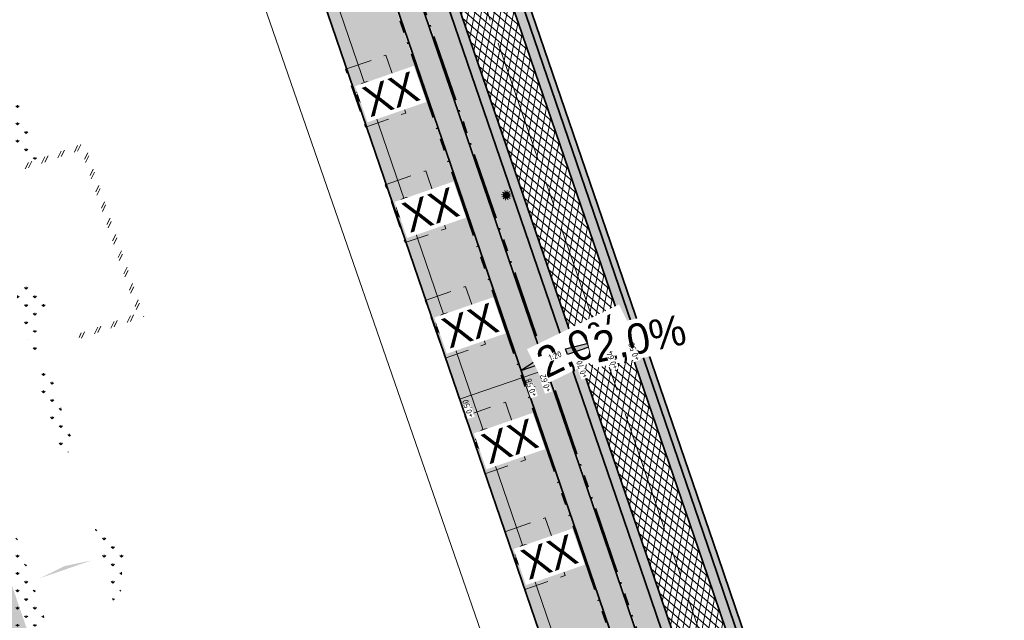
# Model space of a CAD drawing. Header units: metres. Extents: x 264779 to 275389, y 575281 to 580396.
# Tile 88 of 174: x 265526 to 265607, y 576815 to 576864. Entities that reach past the tile are written whole.
import ezdxf
from ezdxf.enums import TextEntityAlignment as Align

# ---------------------------------------------------------------- set-up
doc = ezdxf.new("R2018")
doc.units = ezdxf.units.M
for name, pattern in [('AM-AS', [16, 10, -2, 2, -2]), ('B-WE-VH-KANTOPSLUITING_OPSLUITBAND_[AFMETINGEN1]-G', [10, 5.5, -0.875, 0, -0.875, 1, -0.875, 0, -0.875]), ('HIDDEN', [9.524999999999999, 6.35, -3.175])]:
    doc.linetypes.add(name, pattern=pattern)
for name, color, linetype, lineweight in [('B-BH-OG-BEBOUWING-G', 252, 'Continuous', 15), ('B-WE-GR-GRAS_BERMKRUIDENMENGSEL-A', 252, 'Continuous', 18), ('B-WE-KL-ET_LS_OV_LICHTMAST-S', 252, 'Continuous', 15), ('B-WE-VH-VERHARDING_METSELWERK-A', 252, 'Continuous', 18), ('N-WA-RI-DETAIL1-G', 1, 'HIDDEN', 18), ('N-WE-AM-AS-G', 10, 'AM-AS', 18), ('N-WE-GW-BERM-G', 90, 'Continuous', 35), ('N-WE-GW-TALUD_KRUIN-G', 3, 'Continuous', 35), ('N-WE-VH-KANTOPSLUITING_OPSLUITBAND_100x200-G', 60, 'B-WE-VH-KANTOPSLUITING_OPSLUITBAND_[AFMETINGEN1]-G', 35), ('N-WE-VH-VERHARDING_ASFALT-A', 40, 'Continuous', 18), ('N-WE-VH-VERHARDING_ASFALT-G', 40, 'Continuous', 35), ('N-WE-VH-VERHARDING_ASFALT_SLIJTLAAG-A', 40, 'Continuous', 18), ('N-WE-VH-VERHARDING_STRAATBAKSTEEN_WAALFORMAAT_HALF-G', 40, 'Continuous', 35), ('N-XX-AL-HOOGTELABEL-T25-M', 7, 'Continuous', 25), ('X-XX-AL-VERKANTING_ÉÉN_OOR-S', 7, 'Continuous', 25)]:
    doc.layers.add(name, color=color, linetype=linetype, lineweight=lineweight)
for name, color, linetype, lineweight, true_color in [('B-WE-KL-TRACE-A', 9, 'Continuous', 13, 0x808080), ('N-GV-GR-BOOM-S', 7, 'Continuous', 35, 0x00a500), ('N-GV-GR-GRAS_BERMKRUIDENMENGSEL-A', 7, 'Continuous', 18, 0x00a500), ('N-OI-RI-BELUCHTINGSDRAINAGE_PVC_160-G', 3, 'B-WE-RI-DRAINAGE_PVC_160-G', 35, 0x00ff00), ('N-WE-VH-VERHARDING_STRAATBAKSTEEN_WAALFORMAAT_HALF_PAARS-BRUIN-A', 7, 'Continuous', 18, 0x66332b)]:
    doc.layers.add(name, color=color, linetype=linetype, lineweight=lineweight, true_color=true_color)
doc.layers.add('X-XX-AL-HULPLAAG-G', color=6, linetype='Continuous', lineweight=18, plot=False)
doc.styles.add('NLCS-ISO-M1000-T25', font='NLCS-ISO.ttf', dxfattribs={"height": 2.5})
doc.styles.get("Standard").update_dxf_attribs({"font": 'arial.ttf'})
doc.linetypes.add('B-WE-RI-DRAINAGE_PVC_160-G', pattern='A,10.25,-3,[160,NLCS.shx,S=0.25,R=0,X=0,Y=0],-3.5,["o",Standard,S=1,R=0,X=-0.35,Y=-0.35],-3.25', length=20)
pattern_1 = [(90, (214669.059932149, 555914.2474301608), (-0.707106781, 0.7071067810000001), [0.1875, -1.226713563]), (45.00000000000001, (214669.059932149, 555914.2474301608), (-0.7071067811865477, 0.7071067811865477), [0.1875, -0.8125000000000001]), (135, (214669.059932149, 555914.2474301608), (-0.7071067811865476, -0.7071067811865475), [0.1875, -0.8125])]
pattern_2 = [(109.0885257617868, (229379.4452788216, 679350.7839098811), (-1.011904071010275, 0.4916046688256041), [0.2109375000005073, -1.380052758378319]), (64.0885257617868, (229379.4452788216, 679350.7839098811), (-1.011904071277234, 0.4916046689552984), [0.2109375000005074, -0.9140625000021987]), (154.0885257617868, (229379.4452788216, 679350.7839098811), (-0.4916046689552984, -1.011904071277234), [0.2109375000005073, -0.9140625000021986])]
pattern_3 = [(63.89148067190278, (53431.08880815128, 115509.4454553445), (-1.010207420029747, 0.495081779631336), []), (63.89148067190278, (53431.10337810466, 115509.4028793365), (-0.5051037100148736, 0.247540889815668), [-0.1687500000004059, 0.2250000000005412, -0.1687500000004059]), (63.89148067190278, (53431.117948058, 115509.3603033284), (-1.010207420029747, 0.495081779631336), []), (153.8914806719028, (53431.08880815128, 115509.4454553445), (-0.4950817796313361, -1.010207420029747), []), (153.8914806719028, (53431.10337810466, 115509.4028793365), (-0.247540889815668, -0.5051037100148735), [-0.1687500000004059, 0.2250000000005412, -0.1687500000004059]), (153.8914806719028, (53431.117948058, 115509.3603033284), (-0.4950817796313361, -1.010207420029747), [])]

# ---------------------------------------------------------------- blocks, each defined once
blk = doc.blocks.new('*U241')
h = blk.add_hatch(color=256)
h.dxf.hatch_style = 1
h.paths.add_polyline_path([(27.45870212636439, 9.328433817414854), (-5.24610930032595e-17, 5.642977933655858e-16), (-0.8041753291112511, 2.367129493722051)])
at = {"flags": 128}
blk.add_lwpolyline([(27.45870212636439, 9.328433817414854), (-5.24610930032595e-17, 5.642977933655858e-16), (-0.8041753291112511, 2.367129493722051), (27.45870212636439, 9.328433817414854)], dxfattribs=at)
at = {"lineweight": 30, "flags": 10}
blk.add_attdef('HELLING', text='', height=2.499999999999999, rotation=11.76395747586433, dxfattribs=at).set_placement((9.55027281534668, 8.843270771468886), align=Align.TOP_LEFT)
blk = doc.blocks.new('*U242')
h = blk.add_hatch(color=256)
h.dxf.hatch_style = 1
h.paths.add_polyline_path([(-9.468517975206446, -3.216701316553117), (-1.079292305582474e-15, 4.794766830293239e-16), (-0.8041753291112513, 2.367129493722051)])
at = {"flags": 128}
blk.add_lwpolyline([(-9.468517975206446, -3.216701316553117), (-1.079292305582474e-15, 4.794766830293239e-16), (-0.8041753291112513, 2.367129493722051), (-9.468517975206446, -3.216701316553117)], dxfattribs=at)
at = {"lineweight": 30, "flags": 35}
blk.add_attdef('HELLING', text='', height=2.499999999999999, rotation=25.76395747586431, dxfattribs=at).set_placement((-4.5372317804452, 4.613639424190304), align=Align.TOP_RIGHT)
blk = doc.blocks.new('BOOM')
blk.add_lwpolyline([(0.3987779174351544, 4.34424961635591), (0.4068101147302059, 4.353639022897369), (0.4144662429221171, 4.361840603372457), (0.4218039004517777, 4.36920935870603), (0.4288806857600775, 4.3761002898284), (0.4357541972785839, 4.382868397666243), (0.4424820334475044, 4.389868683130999), (0.4491217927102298, 4.397456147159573), (0.4557310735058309, 4.405985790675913), (0.4622602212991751, 4.41584358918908), (0.4682305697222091, 4.427539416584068), (0.4730561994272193, 4.441614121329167), (0.4761511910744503, 4.458608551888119), (0.4769296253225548, 4.479063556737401), (0.4748055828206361, 4.503519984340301), (0.4691931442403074, 4.53251868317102), (0.4381798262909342, 4.641635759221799, -0.5293802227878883), (0.4878173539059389, 4.700947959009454, -0.08713876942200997), (2.045227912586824, 4.26384220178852, -0.3723405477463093), (2.106244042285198, 4.123633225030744), (2.170159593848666, 3.797753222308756), (2.010102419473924, 3.638201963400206), (1.836640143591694, 3.674522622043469), (1.629119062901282, 3.518876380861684), (1.708541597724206, 3.321247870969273), (1.923431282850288, 3.252119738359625), (2.500306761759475, 3.384727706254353), (2.640982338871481, 3.307005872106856), (2.627193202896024, 3.183194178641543), (2.495602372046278, 3.102148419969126), (2.375976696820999, 2.711768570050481), (2.528988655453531, 2.461500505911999), (2.920617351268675, 3.085555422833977, -0.5046405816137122), (3.140271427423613, 2.894764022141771, 0.3319483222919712), (3.267157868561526, 2.693230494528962, 0.282007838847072), (3.681371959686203, 2.769398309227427), (3.648234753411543, 2.752252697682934, -0.5121558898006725), (3.837951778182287, 2.750751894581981, -0.1607604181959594), (4.697004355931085, -0.05169747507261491), (4.588986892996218, -0.1558635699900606), (4.588047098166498, -0.2709153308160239), (4.482533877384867, -0.2902863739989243), (4.495772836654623, -0.4037004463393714), (4.331532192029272, -0.3508312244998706), (4.281794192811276, -0.4787032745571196), (4.484321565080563, -0.6133576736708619), (4.547656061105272, -0.6635139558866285), (4.659341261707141, -0.5524494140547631, -0.1063709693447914), (4.001892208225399, -2.406679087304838), (3.41620020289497, -2.029217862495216), (3.307659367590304, -2.103838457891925), (3.238407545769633, -1.793056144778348), (3.029755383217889, -1.542788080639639), (2.787641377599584, -1.545155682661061), (2.793282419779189, -1.834767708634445), (2.609555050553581, -2.468733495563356), (2.637432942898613, -2.589627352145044), (2.770680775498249, -2.608685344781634), (3.623238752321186, -2.934605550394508, -0.2362982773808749), (-0.2075243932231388, -4.622307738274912, 0.1596250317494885), (-0.3199674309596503, -4.397955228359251, 0.3508021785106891), (-0.2902491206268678, -4.174571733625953, -0.5046405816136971), (-0.5531954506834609, -4.050038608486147), (-0.4892187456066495, -3.844850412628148), (-0.5969296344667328, -3.653208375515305), (-0.7390886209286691, -3.667472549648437), (-0.7604602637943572, -3.820534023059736), (-0.8683093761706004, -3.882888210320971), (-0.9959863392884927, -3.78527215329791), (-1.106231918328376, -3.203708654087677), (-1.190332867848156, -3.119737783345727), (-1.403219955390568, -3.12637517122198), (-1.462415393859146, -3.378935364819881), (-1.549165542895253, -3.406174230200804), (-1.630999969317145, -3.616835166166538), (-1.846968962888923, -3.501336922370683, 0.7335825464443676), (-1.768083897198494, -3.66274319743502, -0.8616245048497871), (-1.724211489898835, -3.805577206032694, 0.2799778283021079), (-1.883663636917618, -4.049792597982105), (-1.87702568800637, -4.059096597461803, -0.8270561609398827), (-2.035627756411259, -4.225184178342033, -0.1167741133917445), (-3.828223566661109, -2.356820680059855), (-3.79339575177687, -2.350307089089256), (-3.76493396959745, -2.342410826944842), (-3.742092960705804, -2.333415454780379), (-3.724127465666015, -2.323604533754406), (-3.710292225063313, -2.313261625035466), (-3.69984197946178, -2.302670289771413), (-3.692031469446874, -2.292114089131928), (-3.473611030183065, -2.013538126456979), (-3.468919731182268, -2.003820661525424), (-3.465085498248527, -1.994495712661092), (-3.461816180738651, -1.985353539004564), (-3.458819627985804, -1.976184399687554), (-3.455803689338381, -1.966778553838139), (-3.452476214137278, -1.956926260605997), (-3.448545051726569, -1.946417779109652), (-3.443718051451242, -1.935043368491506), (-3.437803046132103, -1.922657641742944), (-3.43100780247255, -1.909372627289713), (-3.423640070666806, -1.895364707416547), (-3.416007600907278, -1.88081026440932), (-3.408418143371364, -1.865885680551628), (-3.401179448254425, -1.850767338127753), (-3.394599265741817, -1.835631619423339), (-3.388985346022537, -1.820654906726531), (-3.384593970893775, -1.806019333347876), (-3.381475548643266, -1.791930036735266), (-3.379629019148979, -1.778597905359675), (-3.379053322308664, -1.766233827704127), (-3.379747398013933, -1.755048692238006), (-3.381710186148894, -1.745253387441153), (-3.384940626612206, -1.737058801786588), (-3.389437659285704, -1.730675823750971), (-3.395177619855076, -1.726207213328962), (-3.402046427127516, -1.723323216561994), (-3.409907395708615, -1.721585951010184), (-3.418623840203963, -1.720557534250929), (-3.428059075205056, -1.719800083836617), (-3.43807641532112, -1.718875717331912), (-3.44853917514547, -1.717346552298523), (-3.459310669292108, -1.714774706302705), (-3.470277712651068, -1.71082271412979), (-3.481421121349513, -1.705554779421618), (-3.492745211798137, -1.699135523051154), (-3.50425430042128, -1.691729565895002), (-3.515952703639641, -1.683501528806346), (-3.527844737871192, -1.674616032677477), (-3.539934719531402, -1.665237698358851), (-3.552226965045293, -1.655531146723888), (-3.564698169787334, -1.645612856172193), (-3.577214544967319, -1.635406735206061), (-3.589614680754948, -1.624788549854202), (-3.601737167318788, -1.613634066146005), (-3.825925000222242, -1.870157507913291), (-3.837007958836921, -1.857557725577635), (-3.847329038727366, -1.844048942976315), (-3.856726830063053, -1.829506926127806), (-3.865489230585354, -1.814105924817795), (-3.875701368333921, -1.799214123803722), (-3.88989767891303, -1.786498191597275), (-3.910612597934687, -1.777624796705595), (-3.94038056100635, -1.774260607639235), (-3.981736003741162, -1.778072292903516), (-4.037213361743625, -1.790726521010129), (-4.109347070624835, -1.813889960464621, -0.04099741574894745), (-4.417328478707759, -0.9470890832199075), (-4.257176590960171, -0.9746547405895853), (-4.114496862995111, -1.066137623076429), (-4.038465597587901, -0.9972947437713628), (-3.94700318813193, -0.8546361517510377), (-4.034588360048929, -0.7207480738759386), (-3.985542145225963, -0.5229899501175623), (-4.167342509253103, -0.5080714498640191), (-4.289085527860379, -0.3901508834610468), (-4.510309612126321, -0.5348354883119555, -0.05814040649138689), (-4.5988862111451, 0.7644784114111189), (-4.47324192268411, 0.7395528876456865), (-3.963079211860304, 0.335541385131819), (-3.742832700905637, 0.4119701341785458), (-2.884168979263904, 0.6385843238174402), (-2.811019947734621, 0.9221287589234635), (-3.142900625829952, 1.054281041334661), (-3.193741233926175, 1.162956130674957), (-3.799705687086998, 1.460400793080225), (-3.813162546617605, 1.63068809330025), (-4.017955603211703, 1.804271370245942), (-4.101227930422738, 1.972836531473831), (-3.961329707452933, 2.192710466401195), (-3.648771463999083, 2.241643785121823), (-3.364856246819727, 2.427282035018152), (-3.361664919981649, 2.618591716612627), (-3.538710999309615, 2.827212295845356), (-3.491690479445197, 2.915399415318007), (-3.56178316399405, 3.051834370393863, -0.1342797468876), (-1.53434658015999, 4.457609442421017, -0.5417265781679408), (-1.472156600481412, 4.40997469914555), (-1.482215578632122, 4.277483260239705), (-1.480081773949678, 4.208620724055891), (-1.470720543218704, 4.155952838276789), (-1.455714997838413, 4.116594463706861), (-1.436648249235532, 4.087660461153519), (-1.415103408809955, 4.066265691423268), (-1.392663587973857, 4.049525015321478), (-1.370911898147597, 4.034553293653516), (-1.351100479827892, 4.019063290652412), (-1.33315758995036, 4.003159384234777), (-1.316680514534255, 3.987543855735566), (-1.301266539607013, 3.972918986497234), (-1.286512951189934, 3.959987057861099), (-1.272017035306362, 3.949450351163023), (-1.25737607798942, 3.942011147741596), (-1.242187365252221, 3.938371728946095), (-1.226133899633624, 3.938974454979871), (-1.209241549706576, 3.943222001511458), (-1.191621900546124, 3.950257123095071), (-1.173386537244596, 3.959222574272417), (-1.154647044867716, 3.969261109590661), (-1.135515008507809, 3.979515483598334), (-1.116102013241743, 3.989128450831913), (-1.096519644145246, 3.997242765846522), (-1.076885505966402, 4.003246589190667), (-1.057341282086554, 4.007509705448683), (-1.038034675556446, 4.010647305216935), (-1.019113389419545, 4.013274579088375), (-1.000725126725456, 4.016006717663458), (-0.9830175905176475, 4.019458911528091), (-0.9661384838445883, 4.024246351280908), (-0.9502355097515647, 4.030984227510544), (-0.9354276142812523, 4.04011654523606), (-0.9217187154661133, 4.051402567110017), (-0.909083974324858, 4.064430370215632), (-0.8974985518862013, 4.078788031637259), (-0.8877237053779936, 3.986718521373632), (-0.8669159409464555, 3.962948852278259), (-0.7688214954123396, 3.796562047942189), (-0.5630461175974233, 3.684102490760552), (-0.8545067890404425, 4.156201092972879), (-0.8491501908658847, 4.170546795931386), (-0.8454482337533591, 4.184469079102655), (-0.8437656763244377, 4.198121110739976), (-0.8444672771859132, 4.211656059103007), (-0.8479177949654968, 4.225227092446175), (-0.8544819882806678, 4.238987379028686), (-0.8645246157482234, 4.253090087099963), (-0.8783150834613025, 4.267823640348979), (-0.8957413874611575, 4.284017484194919), (-0.9165961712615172, 4.302636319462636), (-0.9406720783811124, 4.324644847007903), (-0.96776175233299, 4.351007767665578), (-0.9976578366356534, 4.382689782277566), (-1.030152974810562, 4.420655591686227), (-1.10569949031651, 4.518565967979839, -0.5431042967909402), (-1.079694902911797, 4.592575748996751, -0.04676559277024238), (-0.2159664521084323, 4.718149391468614, -0.3851675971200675), (-0.1673587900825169, 4.678487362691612), (-0.1404077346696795, 4.501466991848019), (-0.1270176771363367, 4.446162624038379), (-0.112003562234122, 4.407440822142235), (-0.09572821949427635, 4.382290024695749), (-0.07855447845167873, 4.367698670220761), (-0.0608451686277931, 4.360655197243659), (-0.04296311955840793, 4.35814804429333), (-0.02527116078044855, 4.357165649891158), (-0.008065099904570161, 4.355231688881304), (0.008627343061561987, 4.352010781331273), (0.02484547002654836, 4.347702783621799), (0.04062858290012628, 4.342507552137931), (0.05601598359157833, 4.336624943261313), (0.07104697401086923, 4.330254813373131), (0.08576085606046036, 4.323597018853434), (0.1001969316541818, 4.316851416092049), (0.1143637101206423, 4.310171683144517), (0.1281465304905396, 4.303526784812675), (0.1413999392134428, 4.296839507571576), (0.1539784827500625, 4.290032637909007), (0.1657367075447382, 4.283028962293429), (0.1765291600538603, 4.275751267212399), (0.1862103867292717, 4.2681223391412), (0.1946349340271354, 4.260064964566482), (0.2017367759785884, 4.251567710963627), (0.2077675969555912, 4.242882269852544), (0.2130585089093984, 4.23432611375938), (0.2179406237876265, 4.226216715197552), (0.2227450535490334, 4.218871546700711), (0.2278029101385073, 4.212608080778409), (0.2334453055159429, 4.207743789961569), (0.2400033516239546, 4.204596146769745), (0.2477214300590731, 4.203414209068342), (0.2564970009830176, 4.20417337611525), (0.2661407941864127, 4.20678063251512), (0.2764635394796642, 4.211142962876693), (0.2872759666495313, 4.217167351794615), (0.2983888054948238, 4.224760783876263), (0.3096127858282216, 4.233830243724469), (0.3207586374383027, 4.244282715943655), (0.3316651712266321, 4.255981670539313), (0.3422835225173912, 4.268616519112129), (0.352592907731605, 4.281833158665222), (0.3625725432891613, 4.29527748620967), (0.3722016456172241, 4.308595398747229), (0.3814594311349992, 4.321432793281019), (0.3903251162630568, 4.33343556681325)], format="xyb", close=True)
blk.add_circle((0, 0), 0.1382965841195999)
at = {"lineweight": 30, "flags": 104}
blk.add_attdef('01', text='', height=1.8, dxfattribs=at).set_placement((-2.447075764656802, 3.093546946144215), align=Align.TOP_LEFT)
blk = doc.blocks.new('N-SKL-ET_LS_OV_LICHTMAST_TYPE6-SO')
h = blk.add_hatch(color=255)
h.dxf.hatch_style = 1
h.paths.add_polyline_path([(-1.25, 0, 1), (1.25, 0, 1)])
at = {"flags": 128}
for points in [[(-1.25, 0), (-2, 0)], [(-1.082531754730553, 0.625), (-1.732050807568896, 1)], [(-0.625, 1.082531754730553), (-1, 1.732050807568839)], [(0, 1.25), (0, 2)], [(0.625, 1.082531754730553), (1, 1.732050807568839)], [(1.082531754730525, 0.625), (1.732050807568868, 1)], [(2, 0), (1.25, 0)], [(-1.732050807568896, -1), (-1.082531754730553, -0.625)], [(-1, -1.732050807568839), (-0.625, -1.082531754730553)], [(0, -2), (0, -1.25)], [(0.9999999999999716, -1.732050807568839), (0.625, -1.082531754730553)], [(1.732050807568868, -1), (1.082531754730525, -0.625)]]:
    blk.add_lwpolyline(points, dxfattribs=at)
blk.add_circle((0, 0), 1.25)
at = {"lineweight": 30, "flags": 104}
blk.add_attdef('01', text='', height=1.8, dxfattribs=at).set_placement((2.706316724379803, 1.091518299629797), align=Align.TOP_LEFT)

msp = doc.modelspace()

# ---------------------------------------------------------------- hatches: boundary and pattern name
at = {"layer": 'B-BH-OG-BEBOUWING-G'}
h = msp.add_hatch(color=256, dxfattribs=at)
h.dxf.hatch_style = 1
h.paths.add_polyline_path([(265528.123422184, 576818.1354400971), (265530.2513898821, 576818.8667002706), (265532.3793575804, 576819.5979604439), (265530.1599823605, 576819.1326962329)])
at = {"layer": 'B-WE-GR-GRAS_BERMKRUIDENMENGSEL-A'}
h = msp.add_hatch(dxfattribs=at)
h.set_pattern_fill('AGR-KRUIDEN', color=256, scale=0.5, pattern_type=2)
h.set_pattern_definition(pattern_1)
edge = h.paths.add_edge_path()
edge.add_arc((265527.7138867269, 576857.8139500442), 5.411638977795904, 227.2651586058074, 272.8597008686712, ccw=False)
edge.add_arc((265525.9893289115, 576855.9473434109), 2.870316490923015, 172.6809178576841, 227.2651586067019, ccw=False)
edge.add_arc((265592.9870188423, 576847.3420609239), 70.41838339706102, 169.7678493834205, 172.6809178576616, ccw=False)
edge.add_arc((265489.4147992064, 576866.037650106), 34.8276604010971, 349.7678493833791, 355.9213923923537)
edge.add_line((265524.1542553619, 576863.5605318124), (265527.983875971, 576852.4090502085))
h = msp.add_hatch(dxfattribs=at)
h.set_pattern_fill('AGR-KRUIDEN', color=256, scale=0.5, pattern_type=2)
h.set_pattern_definition(pattern_1)
edge = h.paths.add_edge_path()
edge.add_arc((265522.5987966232, 576833.8876493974), 9.225904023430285, 53.8492706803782, 68.85544095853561, ccw=False)
edge.add_arc((265527.2433525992, 576840.2450941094), 1.352594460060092, -29.547499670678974, 53.84927067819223, ccw=False)
edge.add_arc((265531.2911414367, 576837.9505334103), 3.300318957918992, 150.452500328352, 185.609426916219)
edge.add_arc((265525.9555957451, 576837.4264922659), 2.060899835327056, -40.43935127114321, 5.609426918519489, ccw=False)
edge.add_line((265527.5241321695, 576836.089704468), (265525.9267855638, 576842.4924035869))
h = msp.add_hatch(dxfattribs=at)
h.set_pattern_fill('AGR-KRUIDEN', color=256, scale=0.5, pattern_type=2)
h.set_pattern_definition(pattern_1)
edge = h.paths.add_edge_path()
edge.add_arc((265526.4457129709, 576832.2041141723), 3.379379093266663, 29.78659385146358, 72.30171648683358, ccw=False)
edge.add_arc((265526.4457129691, 576832.2041141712), 3.379379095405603, 4.2173313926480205, 29.78659385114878, ccw=False)
edge.add_arc((265534.7518222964, 576832.8166028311), 4.949281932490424, 184.2173313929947, 208.1529189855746)
edge.add_arc((265528.3418791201, 576829.3863999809), 2.320770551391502, -22.80028980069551, 28.152918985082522, ccw=False)
edge.add_arc((265532.9163403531, 576827.463446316), 2.641431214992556, 157.1997102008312, 184.9318766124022)
edge.add_line((265530.2846887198, 576827.2363592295), (265527.4730594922, 576835.423549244))
h = msp.add_hatch(dxfattribs=at)
h.set_pattern_fill('AGR-KRUIDEN', color=256, scale=0.5, pattern_type=2)
h.set_pattern_definition(pattern_1)
h.paths.add_polyline_path([(265518.2400202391, 576833.0604017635), (265521.8339958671, 576834.2946380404), (265530.2369587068, 576809.8260300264), (265526.6429831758, 576808.5917937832)])
h = msp.add_hatch(dxfattribs=at)
h.set_pattern_fill('AGR-KRUIDEN', color=256, scale=0.5, pattern_type=2)
h.set_pattern_definition(pattern_1)
edge = h.paths.add_edge_path()
edge.add_arc((265529.3184092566, 576813.5569980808), 9.225904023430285, 53.8492706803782, 68.85544095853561, ccw=False)
edge.add_arc((265533.9629652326, 576819.9144427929), 1.352594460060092, -29.547499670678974, 53.84927067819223, ccw=False)
edge.add_arc((265538.0107540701, 576817.6198820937), 3.300318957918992, 150.452500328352, 185.609426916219)
edge.add_arc((265532.6752083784, 576817.0958409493), 2.060899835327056, -40.43935127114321, 5.609426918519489, ccw=False)
edge.add_line((265534.2437448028, 576815.7590531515), (265532.646398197, 576822.1617522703))
at = {"layer": 'B-WE-KL-TRACE-A'}
h = msp.add_hatch(dxfattribs=at)
h.set_pattern_fill('DOTS', color=256, scale=0.5)
h.set_pattern_definition([(0, (265713.5037215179, 576754.347448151), (0.079375, 0.15875), [0, -0.15875])])
h.paths.add_polyline_path([(265257.4968369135, 576901.5761774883), (265280.0916573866, 576836.2847694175), (265298.3095297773, 576783.2684052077), (265291.7910652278, 576781.3919409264), (265239.3844830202, 576934.357341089), (265222.6545188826, 576983.2093656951), (265230.6998002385, 576979.9387431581), (265245.2970659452, 576937.4214639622), (265245.4268832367, 576937.0400356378)])
h.paths.add_polyline_path([(265223.1412313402, 576984.792636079), (265219.9171446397, 576993.6057803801), (265211.9711137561, 577028.5841000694), (265210.5470434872, 577042.0965979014), (265222.785960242, 577002.9892891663), (265229.9890989, 576982.0087943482)])
h.paths.add_polyline_path([(265207.4883815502, 577055.376185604), (265208.8761607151, 577042.2080411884), (265202.7742237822, 577069.0686844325)])
h.paths.add_polyline_path([(265194.590062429, 577097.9085658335), (265209.1096184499, 577055.7358143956), (265209.6692168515, 577050.4259835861), (265224.3538914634, 577003.5036852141), (265246.8556826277, 576937.9629903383), (265259.0579230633, 576902.1106026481), (265281.6549596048, 576836.8125882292), (265331.2802575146, 576692.4013527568), (265402.2473446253, 576711.0228501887), (265417.8306975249, 576715.0566852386), (265434.2459850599, 576719.39302536), (265450.777129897, 576723.649835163), (265466.979540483, 576727.876377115), (265483.5581751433, 576732.242807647), (265517.7483926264, 576741.1028640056), (265533.9867995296, 576745.3759710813), (265551.2601896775, 576749.8448133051), (265566.6743261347, 576753.91090446), (265582.2410935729, 576757.8706258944), (265589.3106052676, 576759.6852915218), (265591.0430590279, 576760.3291778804), (265486.4121519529, 577064.1697157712), (265488.3031695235, 577064.8209089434), (265593.6022476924, 576759.0400508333), (265591.7270126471, 576758.3430263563), (265591.5804511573, 576758.7686302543), (265589.8027725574, 576758.1081338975), (265582.6495914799, 576756.271991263), (265567.0881413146, 576752.3136223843), (265551.677254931, 576748.2483885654), (265534.4033856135, 576743.7794223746), (265518.1652984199, 576739.5063994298), (265483.9752518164, 576730.646387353), (265467.3979015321, 576726.280295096), (265451.1910992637, 576722.0526075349), (265434.66242537, 576717.7964340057), (265418.2481494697, 576713.4603611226), (265402.66378843, 576709.4262651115), (265330.2160485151, 576690.416310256), (265298.8464300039, 576781.7059561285), (265290.7389347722, 576779.3720590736), (265237.8235169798, 576933.822658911), (265212.5083100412, 577007.7438641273), (265210.3404490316, 577028.3139285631), (265197.8001714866, 577083.5160594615), (265193.029937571, 577097.3714341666)])
h = msp.add_hatch(dxfattribs=at)
h.set_pattern_fill('DOTS', color=256, scale=0.5)
h.set_pattern_definition([(360, (265213.5037215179, 576754.347448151), (0.07937500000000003, 0.15875), [0, -0.15875])])
h.paths.add_polyline_path([(265408.4043004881, 576917.8228595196), (265412.2347218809, 576919.1382955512), (265412.7706402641, 576917.5777535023), (265421.5918347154, 576891.8912958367), (265492.0053835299, 576916.072582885), (265492.5413019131, 576914.5120408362), (265549.4146078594, 576748.9025223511), (265547.812374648, 576748.4880045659), (265490.9807598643, 576913.976122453), (265428.5590779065, 576892.5393871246), (265483.7503636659, 576731.8277473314), (265482.1503794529, 576731.4066806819), (265435.7314120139, 576866.5741853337), (265428.2636958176, 576864.0095825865), (265427.7310154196, 576865.560663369), (265435.1987416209, 576868.1252695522), (265426.9985358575, 576892.0034687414), (265420.5672110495, 576889.7948354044), (265411.1628090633, 576917.0255951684), (265408.9402188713, 576916.2623174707)])
at = {"layer": 'B-WE-VH-VERHARDING_METSELWERK-A'}
h = msp.add_hatch(dxfattribs=at)
h.set_pattern_fill('AVH-FUNDERING_SCHUIMBETON', color=256, angle=18.95095393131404, pattern_type=2)
h.set_pattern_definition([(63.95095393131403, (16802.81698582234, 451.9965256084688), (-0.8984184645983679, 0.4391403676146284), []), (63.95095393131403, (16802.90791824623, 451.7317024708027), (-0.8984184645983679, 0.4391403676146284), [])])
h.paths.add_polyline_path([(265531.3615240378, 576837.7091218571), (265536.6389935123, 576839.5215003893), (265531.7670082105, 576853.7082462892), (265526.489538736, 576851.8958677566), (265526.6259543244, 576851.4986388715), (265531.5061949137, 576853.1746018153), (265536.1053490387, 576839.7823136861), (265531.2251084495, 576838.1063507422)])
at = {"layer": 'N-GV-GR-GRAS_BERMKRUIDENMENGSEL-A'}
h = msp.add_hatch(dxfattribs=at)
h.set_pattern_fill('AGR-KRUIDEN', color=256, scale=0.562500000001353, pattern_type=2)
h.set_pattern_definition(pattern_2)
edge = h.paths.add_edge_path()
edge.add_line((265544.1915128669, 576895.6655724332), (265546.3555715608, 576896.4761221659))
edge.add_line((265546.3555715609, 576896.4761221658), (265508.7402539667, 577006.3948039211))
edge.add_line((265508.7402539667, 577006.3948039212), (265502.4936821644, 577024.5842068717))
edge.add_line((265502.4936821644, 577024.5842068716), (265501.5021167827, 577024.7138143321))
edge.add_arc((265500.9907126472, 577016.9004579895), 7.830074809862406, 86.25518638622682, 97.00404786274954)
edge.add_line((265500.0359175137, 577024.6721011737), (265499.0534358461, 577024.4857419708))
edge.add_line((265499.0534358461, 577024.4857419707), (265499.1218977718, 577024.1358519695))
edge.add_line((265499.1218977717, 577024.1358519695), (265499.6815955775, 577022.5062938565))
edge.add_line((265499.6815955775, 577022.5062938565), (265496.4186440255, 577021.3857372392))
edge.add_line((265496.4186440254, 577021.3857372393), (265497.8802396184, 577017.1297134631))
edge.add_line((265497.8802396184, 577017.129713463), (265499.5439805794, 577012.4387209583))
edge.add_line((265499.5439805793, 577012.4387209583), (265501.0877139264, 577012.2549753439))
edge.add_line((265501.0877139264, 577012.254975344), (265540.3339668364, 576897.4391144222))
edge.add_line((265540.3339668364, 576897.4391144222), (265543.1589999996, 576898.4760000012))
edge.add_line((265543.1589999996, 576898.4760000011), (265544.191512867, 576895.665572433))
edge = h.paths.add_edge_path()
edge.add_line((265546.6598796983, 576895.5868793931), (265544.5122829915, 576894.7924586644))
edge.add_line((265544.5122829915, 576894.7924586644), (265545.4389999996, 576892.2700000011))
edge.add_line((265545.4389999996, 576892.2700000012), (265542.4760927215, 576891.1722734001))
edge.add_line((265542.4760927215, 576891.1722734), (265587.9972974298, 576757.9988894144))
edge.add_line((265587.9972974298, 576757.9988894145), (265589.3252882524, 576758.4498953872))
edge.add_line((265589.3252882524, 576758.449895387), (265589.3735791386, 576758.3078813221))
edge.add_arc((265586.8009696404, 576765.8829509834), 8.00000000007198, 288.7582728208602, 298.8426155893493)
edge.add_line((265590.6602122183, 576758.8753660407), (265589.4553988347, 576762.4217932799))
edge.add_line((265589.4553988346, 576762.42179328), (265590.4296557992, 576767.3259571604))
edge.add_line((265590.4296557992, 576767.3259571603), (265573.6861696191, 576816.61122929))
edge.add_line((265573.6861696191, 576816.61122929), (265546.6598796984, 576895.5868793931))
h = msp.add_hatch(dxfattribs=at)
h.set_pattern_fill('AGR-KRUIDEN', color=256, scale=0.562500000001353, pattern_type=2)
h.set_pattern_definition(pattern_2)
edge = h.paths.add_edge_path()
edge.add_line((265532.6811257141, 576949.1016815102), (265532.4729763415, 576949.0304506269))
edge.add_line((265532.4729763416, 576949.0304506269), (265528.2350823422, 576961.4109968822))
edge.add_line((265528.2350823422, 576961.4109968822), (265526.6455780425, 576960.8670519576))
edge.add_line((265526.6455780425, 576960.8670519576), (265575.768456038, 576817.3212217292))
edge.add_line((265575.768456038, 576817.3212217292), (265592.702350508, 576767.4754734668))
edge.add_line((265592.702350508, 576767.4754734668), (265591.7280935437, 576762.5713095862))
edge.add_line((265591.7280935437, 576762.5713095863), (265592.5077210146, 576760.2764379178))
edge.add_arc((265586.8009696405, 576765.8829509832), 7.999999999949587, 315.5076414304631, 378.7639574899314)
edge.add_line((265594.3757840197, 576768.4563120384), (265577.566794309, 576817.9343970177))
edge.add_line((265577.566794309, 576817.9343970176), (265532.6811257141, 576949.1016815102))
h = msp.add_hatch(dxfattribs=at)
h.set_pattern_fill('AGR-KRUIDEN', color=256, scale=0.562500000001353, pattern_type=2)
h.set_pattern_definition([(109.0885257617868, (229355.8199182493, 679342.6081935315), (-1.011904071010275, 0.4916046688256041), [0.2109375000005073, -1.380052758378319]), (64.0885257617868, (229355.8199182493, 679342.6081935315), (-1.011904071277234, 0.4916046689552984), [0.2109375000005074, -0.9140625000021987]), (154.0885257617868, (229355.8199182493, 679342.6081935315), (-0.4916046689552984, -1.011904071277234), [0.2109375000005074, -0.9140625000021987])])
h.paths.add_polyline_path([(265601.9756215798, 576771.0381741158), (265600.3409503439, 576770.4828338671), (265599.8675244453, 576770.321998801), (265583.0564585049, 576819.8061952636), (265538.1677161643, 576950.9791242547), (265538.6407829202, 576951.1410126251), (265583.5297054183, 576819.9675571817), (265593.181026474, 576791.5584206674), (265594.12788893, 576791.8800944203), (265594.4748326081, 576790.9418287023), (265594.8330078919, 576790.0073786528), (265595.0668067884, 576789.4146281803), (265595.2016514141, 576789.0764847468), (265595.5725650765, 576788.1463622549), (265595.9434787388, 576787.2162397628), (265596.3100034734, 576786.2846262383), (265596.6741756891, 576785.3522135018), (265597.0383479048, 576784.4198007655), (265597.4025201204, 576783.4873880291), (265597.7666923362, 576782.5549752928), (265598.1312956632, 576781.6227090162), (265598.4966340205, 576780.6906924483), (265598.8619723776, 576779.7586758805), (265599.2273107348, 576778.8266593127), (265599.592649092, 576777.894642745), (265599.9579874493, 576776.962626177), (265600.3233258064, 576776.0306096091), (265600.6886641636, 576775.0985930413), (265601.0540025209, 576774.1665764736), (265601.3110836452, 576773.1977821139), (265601.5047278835, 576772.2074365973), (265601.5679821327, 576771.9558199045), (265601.7692269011, 576771.4938375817)])
at = {"layer": 'N-WE-VH-VERHARDING_ASFALT-A'}
h = msp.add_hatch(dxfattribs=at)
h.set_pattern_fill('AVH-ASFALT', color=256, scale=2.587500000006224, angle=359.8029549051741, style=0, pattern_type=2)
h.set_pattern_definition([(78.89148066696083, (53431.10337810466, 115509.4028793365), (-0.5078041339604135, 0.09970562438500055), []), (138.8914806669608, (53431.10337810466, 115509.4028793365), (-0.3402496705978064, -0.389918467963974), [])])
h.paths.add_polyline_path([(265537.0870328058, 576951.666235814), (265533.1132720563, 576950.3063735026), (265578.3239893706, 576818.1925760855), (265595.1332654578, 576768.7136481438), (265599.1100430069, 576770.0646626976), (265582.299263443, 576819.5480161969)])
at = {"layer": 'N-WE-VH-VERHARDING_ASFALT_SLIJTLAAG-A'}
h = msp.add_hatch(dxfattribs=at)
h.set_pattern_fill('AVH-OVERIG_01', color=256, scale=1.125000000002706, angle=359.802954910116, style=0, pattern_type=2)
h.set_pattern_definition(pattern_3)
h.paths.add_polyline_path([(265537.8439396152, 576951.9252572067), (265537.0870328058, 576951.666235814), (265582.299263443, 576819.5480161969), (265599.1100430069, 576770.0646626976), (265599.8675244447, 576770.3219988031), (265583.0564585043, 576819.8061952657)])
h = msp.add_hatch(dxfattribs=at)
h.set_pattern_fill('AVH-OVERIG_01', color=256, scale=1.125000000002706, angle=359.802954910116, style=0, pattern_type=2)
h.set_pattern_definition(pattern_3)
h.paths.add_polyline_path([(265533.1132720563, 576950.3063735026), (265532.3563652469, 576950.0473521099), (265577.5667943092, 576817.9343970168), (265594.3757840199, 576768.4563120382), (265595.1332654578, 576768.7136481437), (265578.3239893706, 576818.1925760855)])
at = {"layer": 'N-WE-VH-VERHARDING_STRAATBAKSTEEN_WAALFORMAAT_HALF_PAARS-BRUIN-A'}
h = msp.add_hatch(dxfattribs=at)
h.set_pattern_fill('AVH-SBS_WAALFORMAAT_HALFST', color=256, scale=28.12500000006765, angle=359.8648733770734, style=0, pattern_type=2)
h.set_pattern_definition([(18.95339913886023, (53431.1033781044, 115509.4028793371), (-0.09134972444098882, 0.2660014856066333), []), (108.9533991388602, (53432.16738404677, 115509.7682782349), (-1.064005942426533, -0.3653988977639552), [0.2812500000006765, -0.2812500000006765]), (108.9533991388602, (53431.54403135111, 115509.8515802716), (-1.064005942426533, -0.3653988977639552), [0.2812500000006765, -0.2812500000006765]), (18.95339913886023, (53431.58970621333, 115509.7185795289), (-0.1826994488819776, 0.5320029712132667), [0, -1.125000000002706, 0, 0, 0]), (18.95339913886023, (53432.03035946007, 115510.1672804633), (-0.1826994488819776, 0.5320029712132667), [0, -1.125000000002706, 0, 0, 0])])
edge = h.paths.add_edge_path()
edge.add_line((265573.7808190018, 576816.6435016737), (265590.5329601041, 576767.3327533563))
edge.add_line((265590.5329601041, 576767.3327533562), (265592.5990462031, 576767.4686772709))
edge.add_line((265592.5990462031, 576767.4686772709), (265575.6738066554, 576817.2889493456))
edge.add_line((265575.6738066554, 576817.2889493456), (265526.5185870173, 576960.9292876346))
edge.add_line((265526.5185870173, 576960.9292876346), (265525.8165385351, 576962.980798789))
edge.add_line((265525.8165385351, 576962.980798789), (265510.726766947, 577007.075808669))
edge.add_line((265510.726766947, 577007.075808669), (265505.0577371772, 577023.5834702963))
edge.add_arc((265500.9916379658, 577016.9505797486), 7.779999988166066, 58.49084071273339, 78.01345413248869)
edge.add_line((265502.6074039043, 577024.5609476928), (265508.8348498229, 577006.4272327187))
edge.add_line((265508.8348498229, 577006.4272327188), (265573.7808190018, 576816.6435016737))

# ---------------------------------------------------------------- linework, layer by layer
at = {"layer": 'N-OI-RI-BELUCHTINGSDRAINAGE_PVC_160-G'}
for centre in [(265554.9508675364, 576857.7548097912), (265558.1886349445, 576848.2934746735), (265561.4264023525, 576838.8321395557), (265564.6641697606, 576829.3708044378), (265567.9019371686, 576819.9094693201)]:
    msp.add_circle(centre, 0.8226450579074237, dxfattribs=at)
at = {"layer": 'N-WA-RI-DETAIL1-G', "ltscale": 0.35, "flags": 128}
for points in [[(265553.1004744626, 576859.7621830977), (265556.4097552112, 576860.901771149), (265558.0377381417, 576856.1742272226), (265554.728457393, 576855.0346391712)], [(265556.3564403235, 576850.3070952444), (265559.6657210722, 576851.4466832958), (265561.2937040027, 576846.7191393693), (265557.984423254, 576845.579551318)], [(265559.6124061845, 576840.8520073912), (265562.9216869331, 576841.9915954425), (265564.5496698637, 576837.2640515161), (265561.2403891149, 576836.1244634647)], [(265562.8683720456, 576831.396919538), (265566.1776527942, 576832.5365075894), (265567.8056357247, 576827.808963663), (265564.496354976, 576826.6693756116)], [(265566.1243379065, 576821.9418316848), (265569.4336186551, 576823.0814197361), (265571.0616015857, 576818.3538758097), (265567.7523208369, 576817.2142877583)]]:
    msp.add_lwpolyline(points, close=True, dxfattribs=at)
at = {"layer": 'N-WE-AM-AS-G', "flags": 128}
msp.add_lwpolyline([(265487.798351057, 577088.9273712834), (265515.3619639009, 577008.6648197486), (265580.3116264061, 576818.8702961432), (265621.8011517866, 576696.7438448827, 0.1619934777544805), (265640.8740772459, 576671.5862788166, -0.1613623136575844), (265659.9072885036, 576646.5451429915), (265678.8774317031, 576591.1534254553)], format="xyb", dxfattribs=at)
at = {"layer": 'N-WE-GW-BERM-G', "flags": 128}
for points in [[(265599.8675244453, 576770.321998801), (265583.0564585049, 576819.8061952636), (265538.1677161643, 576950.9791242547)], [(265538.6407829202, 576951.1410126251), (265583.5297054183, 576819.9675571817), (265593.181026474, 576791.5584206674)]]:
    msp.add_lwpolyline(points, dxfattribs=at)
at = {"layer": 'N-WE-GW-TALUD_KRUIN-G', "ltscale": 0.9999899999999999, "flags": 128}
msp.add_lwpolyline([(265587.9972974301, 576757.9988894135), (265542.4760927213, 576891.1722734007), (265545.4389999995, 576892.2700000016), (265544.5122829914, 576894.7924586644), (265546.6598796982, 576895.5868793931)], dxfattribs=at)
at = {"layer": 'N-WE-VH-KANTOPSLUITING_OPSLUITBAND_100x200-G', "flags": 128}
for points in [[(265590.5883034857, 576759.0870329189), (265589.4553988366, 576762.4217932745), (265590.429655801, 576767.3259571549), (265573.6861696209, 576816.6112292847), (265508.7402539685, 577006.3948039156), (265502.4936828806, 577024.5842095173)], [(265592.4281901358, 576760.510540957), (265591.7280935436, 576762.5713095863), (265592.702350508, 576767.4754734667), (265575.768456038, 576817.3212217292), (265526.6455780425, 576960.8670519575), (265528.2350823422, 576961.4109968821)]]:
    msp.add_lwpolyline(points, dxfattribs=at)
at = {"layer": 'N-WE-VH-VERHARDING_ASFALT-G', "flags": 128}
for points in [[(265537.0870328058, 576951.666235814), (265533.1132720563, 576950.3063735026), (265578.3239893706, 576818.1925760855), (265595.1332654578, 576768.7136481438), (265599.1100430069, 576770.0646626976), (265582.299263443, 576819.5480161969)], [(265537.8439396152, 576951.9252572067), (265537.0870328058, 576951.666235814), (265582.299263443, 576819.5480161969), (265599.1100430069, 576770.0646626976), (265599.8675244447, 576770.3219988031), (265583.0564585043, 576819.8061952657)], [(265533.1132720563, 576950.3063735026), (265532.3563652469, 576950.0473521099), (265577.5667943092, 576817.9343970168), (265594.3757840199, 576768.4563120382), (265595.1332654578, 576768.7136481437), (265578.3239893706, 576818.1925760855)]]:
    msp.add_lwpolyline(points, close=True, dxfattribs=at)
at = {"layer": 'N-WE-VH-VERHARDING_STRAATBAKSTEEN_WAALFORMAAT_HALF-G', "flags": 128}
for points in [[(265590.6768864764, 576759.1371620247), (265589.5587031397, 576762.4285894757), (265590.5329601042, 576767.3327533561), (265573.7808190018, 576816.6435016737), (265508.8348498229, 577006.4272327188), (265502.6074039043, 577024.560947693)], [(265592.3500005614, 576760.429818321), (265591.6247892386, 576762.5645133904), (265592.5990462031, 576767.4686772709), (265575.6738066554, 576817.2889493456), (265526.5185870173, 576960.9292876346), (265528.2027046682, 576961.5056102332)]]:
    msp.add_lwpolyline(points, dxfattribs=at)
at = {"layer": 'X-XX-AL-HULPLAAG-G'}
msp.add_line((265562.4367205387, 576832.7769745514), (265576.9214459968, 576837.7337984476), dxfattribs=at)
at = {"layer": 'X-XX-AL-HULPLAAG-G', "flags": 128}
msp.add_lwpolyline([(265498.4523160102, 577022.8054366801), (265504.5780362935, 577004.9679368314), (265569.521596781, 576815.1912444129), (265587.2115746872, 576763.1199275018)], dxfattribs=at)
at = {"layer": 'X-XX-AL-HULPLAAG-G'}
msp.add_lwpolyline([(265601.5841157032, 576898.9812027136), (265541.8592011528, 576878.3129906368), (265572.4363826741, 576789.9541348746), (265512.0499576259, 576769.0570035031), (265533.764659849, 576706.3080467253), (265653.8759994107, 576747.8733900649)], close=True, dxfattribs=at)

# ---------------------------------------------------------------- block references
at = {"layer": 'B-WE-KL-ET_LS_OV_LICHTMAST-S', "xscale": 0.2000000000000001, "yscale": 0.2000000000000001, "zscale": 0.2000000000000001, "rotation": 19.0885257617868}
msp.add_blockref('N-SKL-ET_LS_OV_LICHTMAST_TYPE6-SO', (265566.253, 576849.452), dxfattribs=at)
at = {"layer": 'N-GV-GR-BOOM-S'}
ref = msp.add_blockref('BOOM', (265554.9508675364, 576857.7548097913), dxfattribs=dict(at, xscale=0.2, yscale=0.2, zscale=0.2, rotation=19.0885257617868))
lines = msp.add_mtext('XX', dxfattribs={"layer": '0', "insert": (265554.2860274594, 576858.1794463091), "char_height": 2.5, "attachment_point": 1, "rotation": 19.088525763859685, "bg_fill": 3, "box_fill_scale": 1.125, "bg_fill_color": 256, "bg_fill_transparency": 0})
ref.add_attrib('01', '', (265554.2860274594, 576858.1794463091)).embed_mtext(lines)
ref = msp.add_blockref('BOOM', (265558.1886349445, 576848.2934746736), dxfattribs=dict(at, xscale=0.2, yscale=0.2, zscale=0.2, rotation=19.0885257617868))
lines = msp.add_mtext('XX', dxfattribs={"layer": '0', "insert": (265557.5237948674, 576848.7181111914), "char_height": 2.5, "attachment_point": 1, "rotation": 19.088525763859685, "bg_fill": 3, "box_fill_scale": 1.125, "bg_fill_color": 256, "bg_fill_transparency": 0})
ref.add_attrib('01', '', (265557.5237948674, 576848.7181111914)).embed_mtext(lines)
ref = msp.add_blockref('BOOM', (265561.4264023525, 576838.8321395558), dxfattribs=dict(at, xscale=0.2, yscale=0.2, zscale=0.2, rotation=19.0885257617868))
lines = msp.add_mtext('XX', dxfattribs={"layer": '0', "insert": (265560.7615622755, 576839.2567760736), "char_height": 2.5, "attachment_point": 1, "rotation": 19.088525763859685, "bg_fill": 3, "box_fill_scale": 1.125, "bg_fill_color": 256, "bg_fill_transparency": 0})
ref.add_attrib('01', '', (265560.7615622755, 576839.2567760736)).embed_mtext(lines)
ref = msp.add_blockref('BOOM', (265564.6641697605, 576829.3708044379), dxfattribs=dict(at, xscale=0.2, yscale=0.2, zscale=0.2, rotation=19.0885257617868))
lines = msp.add_mtext('XX', dxfattribs={"layer": '0', "insert": (265563.9993296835, 576829.7954409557), "char_height": 2.5, "attachment_point": 1, "rotation": 19.088525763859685, "bg_fill": 3, "box_fill_scale": 1.125, "bg_fill_color": 256, "bg_fill_transparency": 0})
ref.add_attrib('01', '', (265563.9993296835, 576829.7954409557)).embed_mtext(lines)
ref = msp.add_blockref('BOOM', (265567.9019371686, 576819.9094693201), dxfattribs=dict(at, xscale=0.2, yscale=0.2, zscale=0.2, rotation=19.0885257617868))
lines = msp.add_mtext('XX', dxfattribs={"layer": '0', "insert": (265567.2370970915, 576820.3341058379), "char_height": 2.5, "attachment_point": 1, "rotation": 19.088525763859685, "bg_fill": 3, "box_fill_scale": 1.125, "bg_fill_color": 256, "bg_fill_transparency": 0})
ref.add_attrib('01', '', (265567.2370970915, 576820.3341058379)).embed_mtext(lines)
at = {"layer": 'X-XX-AL-VERKANTING_ÉÉN_OOR-S'}
ref = msp.add_blockref('*U242', (265569.3485721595, 576835.7724151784), dxfattribs=dict(at, xscale=0.1999999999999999, yscale=0.1999999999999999, zscale=0.1999999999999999, rotation=0.1275231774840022))
lines = msp.add_mtext('2,0%', dxfattribs={"layer": '0', "insert": (265568.4390743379, 576836.6931210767), "char_height": 2.5, "attachment_point": 1, "rotation": 25.891480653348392, "bg_fill": 3, "box_fill_scale": 1.15, "bg_fill_color": 256, "bg_fill_transparency": 0})
ref.add_attrib('HELLING', '', (265568.4390743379, 576836.6931210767)).embed_mtext(lines)
ref = msp.add_blockref('*U241', (265571.2408391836, 576836.4199686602), dxfattribs=dict(at, xscale=0.1999999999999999, yscale=0.1999999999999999, zscale=0.1999999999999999, rotation=0.1275231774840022))
lines = msp.add_mtext('2,0%', dxfattribs={"layer": '0', "insert": (265573.1469525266, 576838.1928696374), "char_height": 2.5, "attachment_point": 1, "rotation": 11.89148065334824, "bg_fill": 3, "box_fill_scale": 1.15, "bg_fill_color": 256, "bg_fill_transparency": 0})
ref.add_attrib('HELLING', '', (265573.1469525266, 576838.1928696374)).embed_mtext(lines)

# ---------------------------------------------------------------- next in the draw order: texts
at = {"layer": 'N-XX-AL-HOOGTELABEL-T25-M', "style": 'NLCS-ISO-M1000-T25', "bg_fill": 3, "box_fill_scale": 1.1, "bg_fill_color": 256, "bg_fill_transparency": 0}
for s, insert, char_height, width, attachment_point, rotation in [('+0,58', (265576.6983559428, 576835.8620330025), 0.4999999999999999, 1.042879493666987, 1, 108.9533991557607), ('1:20', (265569.8231255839, 576835.9106053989), 0.4999999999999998, 0.4999999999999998, 7, 19.50207350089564), ('+0,64', (265574.9058377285, 576835.1553268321), 0.4999999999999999, 1.042879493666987, 1, 108.9533991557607), ('+0,70', (265572.4308073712, 576834.4204127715), 0.4999999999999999, 1.042879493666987, 1, 108.9533991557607), ('+0,62', (265569.4495020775, 576833.277583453), 0.4999999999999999, 1.042879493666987, 1, 109.0809223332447), ('+0,50', (265563.1222786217, 576831.2123005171), 0.4999999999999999, 1.042879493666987, 1, 108.9533991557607)]:
    msp.add_mtext(s, dxfattribs=dict(at, insert=insert, char_height=char_height, width=width, attachment_point=attachment_point, rotation=rotation))

# ---------------------------------------------------------------- next in the draw order: texts
at = {"layer": 'N-XX-AL-HOOGTELABEL-T25-M', "insert": (265568.2924218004, 576832.9098125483), "char_height": 0.4999999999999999, "width": 1.042879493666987, "attachment_point": 1, "rotation": 109.0809223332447, "style": 'NLCS-ISO-M1000-T25', "bg_fill": 3, "box_fill_scale": 1.1, "bg_fill_color": 256, "bg_fill_transparency": 0}
msp.add_mtext('+0,58', dxfattribs=at)

doc.saveas('drawing.dxf')
